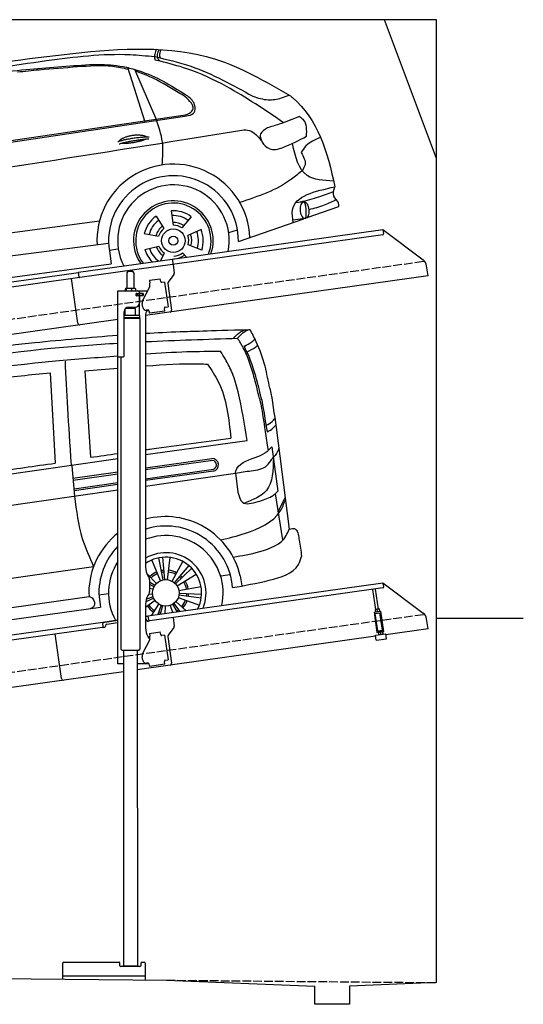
# Model space of a CAD drawing. Extents: x 199 to 6000, y -375 to 5300.
# Tile 3 of 3: x 3099 to 6000, y -375 to 5300. Entities that reach past the tile are written whole.
import ezdxf

# ---------------------------------------------------------------- set-up
doc = ezdxf.new("R2010")
doc.units = 0
doc.header["$LTSCALE"] = 10
doc.header["$MEASUREMENT"] = 0
doc.linetypes.add('GEN3', pattern=[6.25, 5, -1.25])
doc.layers.get('0').update_dxf_attribs({"linetype": 'CONTINUOUS'})
for name, color, linetype in [('3', 6, 'GEN3'), ('CAR', 1, 'CONTINUOUS'), ('SICHTBARE_KANTEN_DIN_', 7, 'CONTINUOUS')]:
    doc.layers.add(name, color=color, linetype=linetype)
doc.layers.add('AM_0', color=7, linetype='CONTINUOUS', lineweight=30)

# ---------------------------------------------------------------- blocks, each defined once
blk = doc.blocks.new('Car Van')
at = {"layer": 'CAR'}
for p, q in [((23007.8, 5396.2), (23037.4, 4875.5)), ((23207.8, 5406.7), (23240.7, 4909.2)), ((24309.1, 5080.7), (24384.6, 4496)), ((23558.2, 4925.3), (24143.5, 5006)), ((24263.4, 4948.2), (24285.1, 4968.9)), ((24285.1, 4968.9), (24320.4, 4714.3)), ((21072.7, 4570.5), (23398.2, 4902.5)), ((23558.2, 4847.8), (23940, 4902.1)), ((23944.3, 4890.6), (23558.2, 4836.2)), ((23133.2, 4859.5), (23148.9, 4684.5)), ((23139.6, 4788.8), (23398.2, 4825.3)), ((23558.2, 4786), (23949.4, 4841.1)), ((23949.1, 4829.7), (23558.2, 4774.6)), ((23140.9, 4777.5), (23398.2, 4813.7)), ((23558.2, 4743.3), (24075.6, 4817.8)), ((24075.3, 4820.4), (24090, 4707.5)), ((23398.2, 4720.3), (21083.3, 4387.6)), ((23145.9, 4727.9), (23398.2, 4763.5)), ((23398.2, 4752.1), (23146.1, 4716.6)), ((24320.4, 4714.3), (24304.8, 4699.4)), ((24305, 4699.5), (24347.2, 4432.9)), ((24320.7, 4594.5), (24360.8, 4677)), ((23644.6, 4198.1), (23593.9, 4317.5)), ((23659.9, 4202.7), (23635.1, 4330.1)), ((23667.8, 4203.8), (23656.5, 4333.1)), ((23683.7, 4203.6), (23699.6, 4332.3)), ((21307.1, 4005.8), (23258.8, 4280)), ((23710.8, 4194.9), (23772.5, 4309)), ((23723.9, 4185.9), (23808.1, 4284.7)), ((23729.7, 4180.4), (23823.7, 4269.9)), ((23621, 4182.3), (23565, 4239.5)), ((23739.4, 4167.8), (23850, 4235.7)), ((23990.9, 4225.9), (24043.4, 4233.3)), ((24102.9, 4226.3), (24112.4, 4168.6)), ((23610.9, 4170), (23581.2, 4189.7)), ((23606.8, 4163.2), (23581.2, 4176.5)), ((23601, 4148.3), (23581.2, 4153.8)), ((23749.5, 4141.3), (23877.3, 4164.1)), ((21377.3, 3846.1), (23233.9, 4106.9)), ((23230.9, 4129.7), (23233.9, 4106.9)), ((23289.4, 4117.2), (23344.3, 4124.3)), ((23289.8, 4105.3), (23298.9, 4045.4)), ((23604.7, 4097), (23559.3, 4076.9)), ((23601.8, 4104.4), (23562.7, 4091.8)), ((23598.6, 4120.1), (23574.6, 4117.6)), ((23746.2, 4101.9), (23868.2, 4057.9)), ((23750, 4117.4), (23878.5, 4099.7)), ((23750.7, 4125.4), (23880.4, 4121.2)), ((21329.3, 3769.5), (23298.8, 4045.7)), ((23612.6, 4083.2), (23558.2, 4043.9)), ((23633.2, 4063.7), (23591.6, 3998.9)), ((23647.5, 4056.5), (23627.6, 4004)), ((23655.1, 4054.1), (23642.5, 4006.1)), ((23670.8, 4051.6), (23668.8, 4009.8)), ((23698.9, 4055.6), (23712.4, 4015.9)), ((23713.4, 4062.3), (23738.8, 4019.6)), ((23720, 4066.7), (23753.6, 4021.7)), ((23731.8, 4077.5), (23789.6, 4026.7))]:
    blk.add_line(p, q, dxfattribs=at)
blk.add_circle((23674.4, 4127.8), 76.3, dxfattribs=at)
for centre, radius, start, end in [((23941.2, 4865.5), 36.6, 282.4234, 91.9504), ((23940.1, 4865.3), 26, 291.3172, 79.4452), ((23672.7, 4125.7), 441.8, 13.1526, 105.0131), ((23674.7, 4127.6), 385.6, 4.5254, 107.5878), ((23672.7, 4125.7), 441.8, 128.4041, 179.4928), ((23674.4, 4127.8), 330.2, 347.4042, 110.6062), ((23674.7, 4127.6), 385.6, 135.817, 183.3106), ((23674.4, 4127.8), 231.7, 337.9146, 120.1013), ((23674.4, 4127.8), 206, 333.6849, 124.334), ((23674.4, 4127.8), 330.2, 146.7735, 208.5958), ((23674.4, 4127.8), 131.2, 95, 101), ((23674.4, 4127.8), 131.2, 61.5714, 83), ((23674.4, 4127.8), 131.2, 113, 134.4286), ((23674.4, 4127.8), 120.9, 113, 134.4286), ((23674.4, 4127.8), 120.9, 95, 101), ((23674.4, 4127.8), 120.9, 61.5714, 83), ((23674.4, 4127.8), 120.9, 43.5714, 49.5714), ((23674.4, 4127.8), 131.2, 43.5714, 49.5714), ((23674.4, 4127.8), 120.9, 10.1429, 31.5714), ((23674.4, 4127.8), 131.2, 10.1429, 31.5714), ((23674.4, 4127.8), 120.9, 318.7143, 340.1429), ((23674.4, 4127.8), 120.9, 352.1429, 358.1429), ((23674.4, 4127.8), 131.2, 352.1429, 358.1429), ((23674.4, 4127.8), 120.9, 200.2869, 203.8571), ((23674.4, 4127.8), 131.2, 215.8571, 237.2857), ((23674.4, 4127.8), 120.9, 215.8571, 237.2857), ((23674.4, 4127.8), 120.9, 300.7143, 306.7143), ((23674.4, 4127.8), 131.2, 318.7143, 340.1429), ((23674.4, 4127.8), 120.9, 249.2857, 255.2857), ((23674.4, 4127.8), 131.2, 305.7514, 306.7143)]:
    blk.add_arc(centre, radius, start, end, dxfattribs=at)
for points, knots in [([(23558.2, 5624), (23622.5, 5627.8), (23755.4, 5634.6), (23902.4, 5637.9), (24158.6, 5646.3)], [126.567679, 126.567679, 126.567679, 126.567679, 322.989321, 524.252921, 524.252921, 524.252921, 524.252921]), ([(21715.3, 5388.7), (21821.7, 5408.2), (22221.1, 5481.6), (22782.1, 5562.6), (23238.6, 5600.5), (23398.2, 5613.5)], [0, 0, 0, 0, 324.58113, 1218.156854, 1698.657892, 1698.657892, 1698.657892, 1698.657892]), ([(21770, 5352.1), (21876, 5370.8), (22288.4, 5443.9), (22830.8, 5527.3), (23269.5, 5559.7), (23398.2, 5567.2)], [0, 0, 0, 0, 323.034736, 1256.571869, 1643.446804, 1643.446804, 1643.446804, 1643.446804]), ([(24126.6, 5550.6), (24141.5, 5557.6), (24164, 5568.7), (24182.4, 5585.5), (24188.8, 5591.3)], [4.61826, 4.61826, 4.61826, 4.61826, 53.543239, 79.274172, 79.274172, 79.274172, 79.274172]), ([(23558.2, 5505.4), (23637.5, 5510.8), (23781.1, 5519.8), (23924.9, 5520.7), (23989.3, 5521.1)], [58.593241, 58.593241, 58.593241, 58.593241, 296.990423, 490.043419, 490.043419, 490.043419, 490.043419]), ([(24226.6, 5239.9), (24217.8, 5277.9), (24201.5, 5347.7), (24173.2, 5443.4), (24150.2, 5500), (24125.5, 5551.6)], [0, 0, 0, 0, 117.133269, 214.777276, 299.414803, 299.414803, 299.414803, 299.414803]), ([(21800.2, 5284), (21899.6, 5302.9), (22309.5, 5380.6), (22843.2, 5451.2), (23278.2, 5485), (23398.2, 5493.9)], [0, 0, 0, 0, 303.469527, 1251.67749, 1612.62651, 1612.62651, 1612.62651, 1612.62651]), ([(23558.2, 5436), (23559.3, 5436.1), (23662.9, 5443.9), (23781.8, 5451.6), (23899.6, 5447), (23914.7, 5446.4)], [351.625543, 351.625543, 351.625543, 351.625543, 354.715425, 663.112571, 708.364163, 708.364163, 708.364163, 708.364163]), ([(24253.1, 5094.1), (24265.4, 5100.4), (24284, 5110.6), (24297.4, 5127), (24302.2, 5132.8)], [6.830989, 6.830989, 6.830989, 6.830989, 47.594512, 69.869885, 69.869885, 69.869885, 69.869885]), ([(24258.9, 5056.6), (24271.3, 5062.8), (24289.8, 5072.8), (24303, 5089.1), (24307.6, 5094.8)], [6.60739, 6.60739, 6.60739, 6.60739, 47.308966, 69.134079, 69.134079, 69.134079, 69.134079]), ([(23558.2, 4953.3), (23569.9, 4954.9), (23733.4, 4977.4), (23896.9, 4999.4), (24048.9, 5019.8)], [320.625992, 320.625992, 320.625992, 320.625992, 355.842082, 815.727995, 815.727995, 815.727995, 815.727995]), ([(24189.8, 4908.7), (24210.3, 4915.3), (24236.6, 4926.8), (24257.8, 4943.2), (24263.4, 4948.2)], [120.92462, 120.92462, 120.92462, 120.92462, 186.01384, 208.055842, 208.055842, 208.055842, 208.055842]), ([(24324.9, 4961), (24324.3, 4958.9), (24318, 4939.6), (24307.2, 4922.6), (24295.1, 4909.1)], [0, 0, 0, 0, 6.616922, 60.689334, 60.689334, 60.689334, 60.689334]), ([(24205.7, 4654.1), (24233.6, 4661.3), (24266.9, 4674), (24296.7, 4691.8), (24304.8, 4699.4)], [99.88745, 99.88745, 99.88745, 99.88745, 186.01384, 208.055842, 208.055842, 208.055842, 208.055842])]:
    blk.add_open_spline(points, degree=3, knots=knots, dxfattribs=at)
for points in [[(24065, 5594.6), (24131.3, 5644.3), (24135.9, 5645.2)], [(24087.7, 5595.7), (24154, 5645.4), (24158.6, 5646.3)], [(24273.4, 5306.8), (24245.6, 5434.2), (24195.1, 5575.5), (24158.6, 5646.3)], [(24213.2, 5249), (24185.4, 5362.8), (24156.9, 5456.2), (24120.5, 5540.7), (24087.7, 5595.7)], [(24143.5, 5006), (24090.3, 5286.9), (24057.5, 5393.8), (24017.3, 5474.7), (23989.3, 5521.1)], [(24142.3, 5517.9), (24191, 5544.2), (24203.9, 5555)], [(22217, 5288), (22674.7, 5360.2), (23007.8, 5396.2)], [(23914.7, 5446.4), (23976.5, 5344.8), (24048.9, 5019.8)], [(24075.3, 4820.4), (24077.2, 4828.9), (24189.8, 4908.7)], [(24075.6, 4817.8), (24166.4, 4831.8), (24256.7, 4861.4), (24285.5, 4898.4), (24295.1, 4909.1)], [(24293.8, 4906), (24253.8, 4718.7), (24127.8, 4645.6)], [(22248.2, 4764.6), (22682.7, 4825.6), (23037.4, 4875.5)], [(23148.9, 4684.5), (23193.6, 4441.1), (23258.8, 4280)], [(23990.4, 4432.7), (24132.9, 4471.7), (24333.4, 4599.7), (24362.8, 4663)], [(24090, 4707.5), (24115.5, 4650.2), (24205.7, 4654.1)], [(24062.1, 4334.1), (24214.9, 4365.4), (24367.5, 4457.7), (24383.9, 4495.9)], [(24383.9, 4495.9), (24421.4, 4495.4), (24436.2, 4465.3), (24442.7, 4432.1), (24456.4, 4338.1)], [(24059.1, 4158), (24270, 4200.7), (24438.4, 4291.4), (24456.4, 4338.1)], [(23233.9, 4106.9), (23250.3, 4098.7), (23257.8, 4047.7), (23241.2, 4037.9)]]:
    blk.add_spline(points, degree=3, dxfattribs=at)
for points in [[(23558.2, 5575.8), (23734.6, 5584.2), (23911.1, 5590), (24087.7, 5595.7)], [(23094.1, 5464.2), (23101.7, 5285.9), (23112.1, 5112.4), (23129.6, 4864.3)], [(23207.8, 5406.7), (23271.3, 5412.3), (23334.7, 5417.9), (23398.2, 5423.2)], [(24273.4, 5306.8), (24288.8, 5235.6), (24298.9, 5158.2), (24309.1, 5080.7)], [(24213.2, 5249), (24227.8, 5199.2), (24237.3, 5113.3), (24263.6, 4948.4)], [(24226.6, 5239.9), (24226.6, 5239.9), (24240.4, 5168.2), (24257.5, 5056.4)], [(23240.7, 4909.2), (23293.2, 4916.5), (23345.7, 4923.9), (23398.2, 4931.2)]]:
    blk.add_open_spline(points, degree=3, dxfattribs=at)
blk = doc.blocks.new('Car_K')
at = {"layer": 'CAR'}
for p, q in [((6251.6, 3328.5), (6222.3, 3334.3)), ((6164.8, 2977.2), (6066.2, 3291.5)), ((6227.4, 2999.5), (6106, 3280.8)), ((4395.3, 2725.6), (6371, 3016)), ((4457.7, 2723.8), (6379.4, 3009)), ((6400, 2878.8), (6721.1, 2932)), ((7078, 2518.3), (7033.7, 2512.4)), ((6314.8, 2466), (6325.8, 2382.9)), ((7097.5, 2427), (7280.2, 2490.6)), ((3981.4, 2150.9), (5902.5, 2408.8)), ((6228, 2434.9), (6272.4, 2363.7)), ((6430.7, 2432.2), (6376.7, 2368)), ((6702.2, 2289.4), (7078.6, 2420.4)), ((7088.7, 2421.6), (7015.7, 2413.2)), ((6160, 2335.1), (6242.5, 2319.9)), ((6487.1, 2359.3), (6411.4, 2323.1)), ((6646.2, 2340.6), (6697.1, 2356)), ((5954.6, 2278.4), (3966.6, 2017.9)), ((6490.7, 2238.6), (6413, 2270.1)), ((5958.2, 2240.3), (6010.5, 2246.7)), ((5959, 2235.1), (5969.5, 2160.9)), ((6162.8, 2243), (6244.2, 2263.2)), ((6253.6, 2178.8), (6276.6, 2221.2)), ((6404.1, 2198.9), (6381, 2223.2)), ((3987.9, 1892.3), (5969.5, 2160.9))]:
    blk.add_line(p, q, dxfattribs=at)
for radius in [67.9, 26.2]:
    blk.add_circle((6327.5, 2294.1), radius, dxfattribs=at)
for centre, radius, start, end in [((6328.2, 2294.5), 440.8, 2.3474, 183.225), ((6328.2, 2294.5), 373.9, 359.2176, 189.1412), ((6328.2, 2294.5), 321.3, 348.8956, 206.9157), ((6327.5, 2294.1), 229.5, 340.8187, 214.9011), ((6327.5, 2294.1), 216.8, 339.0715, 216.627), ((6327.5, 2294.1), 172.4, 53.2193, 94.2205), ((6327.5, 2294.1), 172.4, 125.2193, 166.2205), ((6327.5, 2294.1), 144.5, 125.86, 165.5798), ((6327.5, 2294.1), 144.5, 53.86, 93.5798), ((6328.2, 2294.5), 104.9, 55.5455, 92.5344), ((6328.2, 2294.5), 104.9, 127.8414, 164.3757), ((6327.5, 2294.1), 88.8, 128.352, 163.0878), ((6327.5, 2294.1), 88.8, 56.352, 91.0878), ((6328.2, 2294.5), 104.9, 342.9932, 20.0652), ((6327.5, 2294.1), 144.5, 341.86, 21.5798), ((6327.5, 2294.1), 172.4, 341.2193, 22.2205), ((6327.5, 2294.1), 88.8, 344.352, 19.0878), ((6327.5, 2294.1), 172.4, 197.2193, 225.0433), ((6327.5, 2294.1), 144.5, 197.86, 233.9391), ((6328.2, 2294.5), 104.9, 199.4717, 235.8081), ((6327.5, 2294.1), 88.8, 200.352, 235.0878), ((6327.5, 2294.1), 88.8, 272.352, 307.0878), ((6328.2, 2294.5), 104.9, 270.9476, 307.6161)]:
    blk.add_arc(centre, radius, start, end, dxfattribs=at)
blk.add_ellipse((7083.4, 2469.9), major_axis=(3.9, -48.6), ratio=0.501954, dxfattribs=at)
blk.add_ellipse((7084.2, 2470), major_axis=(-3.9, 48.6), ratio=0.168571, start_param=3.202195, end_param=6.343787, dxfattribs=at)
for points in [[(4960.4, 3268.4), (5748.6, 3373.1), (6565.3, 3342.1), (7001.7, 3128.2)], [(5597.3, 3332.3), (6078.6, 3366.7), (6218.7, 3355.4)], [(6230.2, 3397), (6220.1, 3369.6), (6220, 3341.4), (6222.3, 3334.3)], [(6218.7, 3355.4), (6427.9, 3299.1), (6784.9, 3126.8)], [(6251.6, 3328.5), (6239.3, 3342.7), (6246.3, 3396.3)], [(6253.7, 3347.2), (6250, 3358.3), (6257.6, 3395.6)], [(4341, 2940.3), (4761.1, 3195.4), (5012, 3247.5), (5597.3, 3332.3)], [(4486.6, 2990.7), (4671.5, 3111.4), (4835.8, 3164.4), (5073.4, 3220), (5478.3, 3280.6), (5845.3, 3309)], [(5845.3, 3309), (5982.2, 3305.7), (6269.6, 3212.6), (6397.2, 3136)], [(6962, 2973.9), (6633.8, 3182.4), (6405.1, 3285), (6251.6, 3328.5)], [(6345.3, 3154.6), (6191.3, 3239.2), (6110.4, 3270.6)], [(6371, 3016), (6420.7, 3029.8), (6441.3, 3053.6), (6422.8, 3097.2), (6345.3, 3154.6)], [(6379.4, 3009), (6451.1, 3039.9), (6444.6, 3089.6), (6397.2, 3136)], [(6784.9, 3126.8), (6873.8, 3106.1), (6950.3, 3116.8), (6993.7, 3132.9)], [(7053.5, 3009.3), (6936.2, 2964.9), (6870, 2944.7)], [(7094.4, 2896), (7077.3, 2990.2), (7053.5, 3009.3)], [(6263.4, 2730.5), (6264.4, 2862.7), (6227.4, 2999.5)], [(6721.1, 2932), (6765.7, 2928.9), (6833.7, 2872.3)], [(6870, 2944.7), (6830, 2910), (6879.5, 2825), (6957.9, 2831.2), (7094.4, 2896)], [(3091.3, 2219.7), (3330.1, 2358.5), (3957.2, 2507.7), (6400, 2878.8)], [(7250.4, 2638), (7097.9, 2669.8), (7013, 2854.2)], [(7175.1, 2889.2), (7091.1, 2840.4), (7063.5, 2801.9)], [(7063.5, 2801.9), (7085.8, 2732.2), (7069, 2698.4)], [(7069, 2698.4), (7007.1, 2647.9), (6710.3, 2514.2)], [(7017.6, 2399.2), (7014, 2471.3), (7257.5, 2604.7)], [(7249.7, 2576.3), (7163.8, 2545.1), (7058.5, 2515.7)], [(7280.2, 2490.6), (7279, 2509.8), (7251.6, 2551.6), (7257.5, 2604.7)], [(7266.4, 2530.5), (7196.9, 2498.6), (7107.7, 2472.8)]]:
    blk.add_spline(points, degree=3, dxfattribs=at)
for points, degree, knots in [([(6069.6, 3280.7), (6038.8, 3288), (5942.4, 3308.2), (5768.6, 3294.5), (5586.9, 3281.8), (5471.6, 3269.2), (5429.6, 3264.6)], 3, [41.799079, 41.799079, 41.799079, 41.799079, 136.523198, 337.310325, 558.263041, 685.022454, 685.022454, 685.022454, 685.022454]), ([(7001.7, 3128.2), (7005.6, 3125), (7157.9, 3000.5), (7215.5, 2805.5), (7257.5, 2604.7)], 3, [0, 0, 0, 0, 15.036615, 589.271901, 589.271901, 589.271901, 589.271901]), ([(6014.1, 2867), (6017.5, 2875.2), (6041.7, 2892.6), (6095.5, 2909.5), (6142.4, 2906.4), (6167.5, 2897.5), (6172.8, 2892.9), (6173, 2892.7)], 5, [0.0314681, 0.0314681, 0.0314681, 0.0314681, 0.0314681, 0.0314681, 0.300106, 0.500106, 0.5095952, 0.5095952, 0.5095952, 0.5095952, 0.5095952, 0.5095952]), ([(6169.7, 2880.1), (6166.3, 2877.9), (6149.5, 2869.6), (6116.3, 2861), (6070, 2853.2), (6038.6, 2852.3), (6025.3, 2854.9)], 5, [0.6133618, 0.6133618, 0.6133618, 0.6133618, 0.6133618, 0.6133618, 0.700106, 0.9252293, 0.9252293, 0.9252293, 0.9252293, 0.9252293, 0.9252293])]:
    blk.add_open_spline(points, degree=degree, knots=knots, dxfattribs=at)
for points in [[(6008.1, 2865), (6081.4, 2889.7), (6187.9, 2893.3)], [(6014.6, 2851.8), (6086.7, 2874), (6187, 2881.6)]]:
    blk.add_open_spline(points, degree=2, dxfattribs=at)

msp = doc.modelspace()

# ---------------------------------------------------------------- linework, layer by layer
for p, q in [((5499.5, 4500), (5199.5, 5300)), ((3978.5, 3919.4), (5191.6, 4089.9)), ((5191.6, 4089.9), (5195.1, 4065.1)), ((5191.6, 4089.9), (5423.5, 3915.1)), ((5190.8, 4059.5), (3979.7, 3889.3)), ((3438.7, 3844.5), (3978.4, 3920.4)), ((3978.4, 3920.4), (3982.7, 3889.7)), ((3979.7, 3889.3), (3446, 3814.3)), ((3982.7, 3889.7), (3989.8, 3839.3)), ((5451.2, 3823.4), (5443, 3882.1)), ((960, 3495.2), (3438.8, 3843.6)), ((3446, 3814.3), (960, 3464.9)), ((3434.6, 3550.1), (3398.4, 3807.6)), ((3442.6, 3816.8), (3438.7, 3844.5)), ((3716.7, 3840.6), (3716.7, 3750.6)), ((3726.7, 3850.6), (3746.7, 3850.6)), ((3756.7, 3840.6), (3756.7, 3750.6)), ((5451.2, 3823.4), (3824.7, 3594.8)), ((3846.7, 3797.9), (3909, 3806.6)), ((3911.3, 3790.8), (3909, 3806.6)), ((3987.9, 3831.9), (3954.5, 3787.7)), ((3706.8, 3748.2), (3706.8, 3737.6)), ((3727.5, 3750.6), (3709.5, 3750.6)), ((3712.5, 3748.2), (3712.5, 3737.6)), ((3754.5, 3750.6), (3727.5, 3750.6)), ((3742.5, 3748.2), (3742.5, 3737.6)), ((3764.2, 3750.6), (3754.5, 3750.6)), ((3766.6, 3748.2), (3766.6, 3737.6)), ((3808.5, 3683.5), (3846, 3757.1)), ((3846.7, 3797.9), (3848.9, 3782)), ((3849.5, 3777.8), (3848.9, 3782)), ((3911.3, 3790.8), (3911.4, 3789.8)), ((3917.1, 3785.6), (3918, 3785.7)), ((3933.9, 3787.9), (3918, 3785.7)), ((3933.9, 3787.9), (3953.9, 3645.3)), ((3952.6, 3780.3), (3974.3, 3626)), ((3664.7, 3737.6), (3836.1, 3737.6)), ((3664.7, 3357.6), (3664.7, 3737.6)), ((3773.4, 3721.6), (3769.7, 3721.6)), ((3807.7, 3709.6), (3769.8, 3709.6)), ((3770.7, 3711.8), (3770.7, 3719)), ((3773.4, 3721.6), (3785.7, 3721.6)), ((3785.7, 3709.1), (3773.4, 3709.1)), ((3773.7, 3721.6), (3773.7, 3709.6)), ((3787.7, 3721.6), (3785.7, 3721.6)), ((3787.7, 3721.6), (3788.7, 3721.6)), ((3788.7, 3727.6), (3788.7, 3724.6)), ((3789.4, 3721.6), (3788.7, 3721.6)), ((3788.7, 3709.6), (3788.7, 3721.6)), ((3788.7, 3706.1), (3788.7, 3667.6)), ((3807, 3721.6), (3789.4, 3721.6)), ((3789.7, 3722.1), (3789.7, 3737.6)), ((3808.7, 3722.1), (3789.7, 3722.1)), ((3789.7, 3594.7), (3789.7, 3709.1)), ((3808.7, 3709.1), (3789.7, 3709.1)), ((3807, 3721.6), (3807.7, 3721.6)), ((3807.7, 3709.6), (3807.7, 3721.6)), ((3809.7, 3721.1), (3809.7, 3710.1)), ((3766.7, 3634.6), (3706.7, 3633.9)), ((3706.7, 3594.7), (3706.7, 3633.9)), ((3718.7, 3634), (3718.7, 3641.6)), ((3725.7, 3642.6), (3763.7, 3642.6)), ((3754.7, 3634.5), (3754.7, 3642.6)), ((3766.7, 3594.6), (3766.7, 3634.6)), ((3807.8, 3643), (3805.1, 3662.8)), ((3932.8, 3637.3), (3933, 3636.3)), ((3935.2, 3620.5), (3933, 3636.3)), ((3938.1, 3643.1), (3937.1, 3643)), ((3938.1, 3643.1), (3953.9, 3645.3)), ((3700.7, 3360.6), (3700.7, 3617.6)), ((3791.7, 3594.6), (3700.7, 3594.6)), ((3791.7, 3581.4), (3700.7, 3581.4)), ((3788.7, 3579.6), (3700.7, 3579.6)), ((3791.7, 3577.9), (3700.7, 3577.9)), ((3788.7, 3579.6), (3791.7, 3581.4)), ((3788.7, 3579.6), (3791.7, 3577.9)), ((3789.7, 3579.1), (3789.7, 3580.2)), ((3791.7, 3581.4), (3791.7, 3594.6)), ((3791.7, 3577.9), (3791.8, 1671.7)), ((3824.7, 3602.6), (3824.7, 2144.3)), ((3838.4, 3627.1), (3830.4, 3625.9)), ((3844, 3622.8), (3846.1, 3607.9)), ((3935.2, 3620.5), (3846.1, 3607.9)), ((3664.7, 3572.4), (960, 3192.2)), ((3664.7, 1587.6), (3664.7, 3357.6)), ((3664.7, 3357.6), (3697.7, 3357.6)), ((3681.7, 3357.6), (3681.8, 1671.6)), ((3824.7, 1862.8), (5191.6, 2054.9)), ((3838.1, 2094.3), (3844.4, 2083.4)), ((3847.7, 2070.9), (3847.7, 2004.3)), ((5192.7, 2047), (5191.6, 2054.9)), ((5191.6, 2054.9), (5423.5, 1880.1)), ((5192.7, 2047), (5195.1, 2030.1)), ((3844.4, 1991.8), (3838.1, 1981)), ((5190.8, 2024.5), (3849, 1835.9)), ((5149.6, 1900.9), (5133.4, 2016.4)), ((5165.5, 1903.1), (5149.2, 2018.6)), ((3824.7, 1931), (3824.7, 1794.7)), ((5139.8, 1884.5), (5179.4, 1890.1)), ((5139.8, 1884.5), (5156.1, 1768.7)), ((5140.9, 1876.6), (5180.5, 1882.2)), ((5146.4, 1900.4), (5145.7, 1899.9)), ((5145.7, 1899.9), (5147.7, 1886.1)), ((5168.7, 1903.5), (5146.4, 1900.4)), ((5161.3, 1778.5), (5147.4, 1877.5)), ((5148.5, 1885.7), (5147.7, 1886.1)), ((5159.4, 1888.8), (5157.8, 1900.5)), ((5168.7, 1903.5), (5169.5, 1903.2)), ((5169.5, 1903.2), (5171.4, 1889.4)), ((5170.8, 1888.9), (5171.4, 1889.4)), ((5188, 1782.2), (5174, 1881.3)), ((5195.7, 1774.2), (5179.4, 1890.1)), ((960, 1460.2), (3577.5, 1828)), ((3577.5, 1828), (3664.7, 1840.3)), ((3577.5, 1828), (3578.6, 1820.1)), ((3664.7, 1836.3), (3578, 1824.1)), ((3580.9, 1803.3), (3578.6, 1820.1)), ((3601.8, 1816.3), (3664.7, 1825.2)), ((3840.4, 1861), (3824.7, 1858.8)), ((3831, 1838.4), (3831.1, 1837.4)), ((3836.8, 1833.2), (3841.7, 1833.9)), ((3843.4, 1840.2), (3839.9, 1864.9)), ((3982.7, 1854.7), (3989.8, 1804.3)), ((5451.2, 1788.4), (5443, 1847.1)), ((3576.7, 1797.6), (960, 1429.9)), ((3340.6, 1501.9), (3304.4, 1759.4)), ((3340.6, 1501.9), (3304.4, 1759.4)), ((3584.3, 1797.7), (3589.2, 1798.4)), ((3593.5, 1804), (3593.3, 1805)), ((3846.7, 1762.9), (3909, 1771.6)), ((3846.7, 1762.9), (3848.9, 1747)), ((3911.3, 1755.8), (3909, 1771.6)), ((3987.9, 1796.9), (3954.5, 1752.7)), ((5148.3, 1752.6), (5207.7, 1761)), ((5155, 1776.6), (5194.6, 1782.2)), ((5156.1, 1768.7), (5195.7, 1774.2)), ((5161.3, 1778.5), (5188, 1782.2)), ((5164.8, 1769.9), (5164.1, 1769.4)), ((5164.1, 1769.4), (5166, 1755.6)), ((5166.9, 1778.3), (5166.7, 1779.3)), ((5176.1, 1770), (5177.8, 1758.3)), ((5182.7, 1780.5), (5182.6, 1781.5)), ((5187, 1773), (5187.8, 1772.7)), ((5187.8, 1772.7), (5189.8, 1758.9)), ((5211.8, 1731.3), (5207.7, 1761)), ((5451.2, 1788.4), (5208.6, 1754.3)), ((3808.5, 1648.5), (3846, 1722.1)), ((3838.1, 1744.7), (3848.2, 1727.3)), ((3849.5, 1742.8), (3848.9, 1747)), ((3911.3, 1755.8), (3911.4, 1754.8)), ((3917.1, 1750.6), (3918, 1750.7)), ((3933.9, 1752.9), (3918, 1750.7)), ((3933.9, 1752.9), (3953.9, 1610.3)), ((3952.6, 1745.3), (3974.3, 1591)), ((5149.2, 1746), (3965.8, 1579.7)), ((5152.4, 1722.9), (5148.3, 1752.6)), ((5152.4, 1722.9), (5211.8, 1731.3)), ((5166.8, 1755.2), (5166, 1755.6)), ((5189.1, 1758.4), (5189.8, 1758.9)), ((3688.8, 1664.6), (3681.8, 1671.6)), ((3784.8, 1664.6), (3688.8, 1664.6)), ((3696.8, 1664.6), (3696.9, -151.4)), ((3776.8, 1664.6), (3776.9, -151.3)), ((3784.8, 1664.6), (3791.8, 1671.7)), ((3807.8, 1608), (3805.1, 1627.8)), ((3838.4, 1592.1), (3830.4, 1590.9)), ((3932.8, 1602.3), (3933, 1601.3)), ((3935.2, 1585.5), (3933, 1601.3)), ((3938.1, 1608.1), (3937.1, 1608)), ((3938.1, 1608.1), (3953.9, 1610.3)), ((3696.8, 1541.9), (960, 1157.2)), ((3696.8, 1587.6), (3664.7, 1587.6)), ((3844, 1587.6), (3776.8, 1587.6)), ((3965.8, 1579.7), (3776.8, 1553.1)), ((3844, 1587.8), (3846.1, 1572.9)), ((3935.2, 1585.5), (3846.1, 1572.9)), ((3346.9, -230.3), (3346.9, -137.4)), ((3351.9, -132.4), (3671.9, -132.4)), ((3676.9, -152.4), (3676.9, -137.4)), ((3791.9, -157.4), (3681.9, -157.4)), ((3697.9, -152.4), (3696.9, -151.4)), ((3697.9, -152.4), (3775.9, -152.4)), ((3710.9, -152.4), (3710.9, -157.4)), ((3762.9, -152.4), (3762.9, -157.4)), ((3775.9, -152.4), (3776.9, -151.3)), ((3796.9, -137.4), (3796.9, -152.4)), ((3801.9, -132.4), (3816.9, -132.4)), ((3821.9, -137.4), (3821.9, -234.8)), ((199.5, -200), (3944.5, -236)), ((3821.9, -212.4), (3346.9, -212.4)), ((3944.5, -236), (4799.5, -270.1)), ((4799.5, -375), (4799.5, -270.1)), ((5499.5, -250), (4999.1, -270.1)), ((4999.1, -270.1), (4999.5, -375)), ((4999.5, -375), (4799.5, -375))]:
    msp.add_line(p, q)
for points in [[(3844, 3622.8, 0), (3844, 3622.8, 0), (3844, 3622.8, 0), (3844, 3622.8, 0), (3844, 3622.8, 0), (3844, 3622.8, 0), (3844, 3622.8, 0), (3844, 3622.9, 0), (3844, 3622.9, 0), (3844, 3622.9, 0), (3844, 3622.9, 0), (3844, 3622.9, 0), (3844, 3622.9, 0), (3844, 3622.9, 0), (3844, 3622.9, 0), (3844, 3622.9, 0), (3844, 3622.9, 0), (3844, 3622.9, 0), (3844, 3622.9, 0), (3844, 3622.9, 0), (3844, 3623, 0), (3844, 3623, 0), (3844, 3623, 0), (3844, 3623, 0), (3844, 3623, 0), (3844, 3623, 0), (3844, 3623, 0), (3844, 3623, 0), (3844, 3623, 0), (3844, 3623, 0), (3844, 3623, 0), (3844, 3623, 0), (3844, 3623, 0), (3844, 3623.1, 0), (3844, 3623.1, 0), (3844, 3623.1, 0), (3844, 3623.1, 0), (3843.9, 3623.1, 0), (3843.9, 3623.1, 0), (3843.9, 3623.1, 0), (3843.9, 3623.1, 0), (3843.9, 3623.1, 0), (3843.9, 3623.1, 0), (3843.9, 3623.1, 0), (3843.9, 3623.1, 0), (3843.9, 3623.1, 0), (3843.9, 3623.2, 0), (3843.9, 3623.2, 0), (3843.9, 3623.2, 0), (3843.9, 3623.2, 0), (3843.9, 3623.2, 0), (3843.9, 3623.2, 0), (3843.9, 3623.2, 0), (3843.9, 3623.2, 0), (3843.9, 3623.2, 0), (3843.9, 3623.2, 0), (3843.9, 3623.2, 0), (3843.9, 3623.2, 0), (3843.9, 3623.2, 0), (3843.9, 3623.3, 0), (3843.9, 3623.3, 0), (3843.9, 3623.3, 0), (3843.9, 3623.3, 0), (3843.9, 3623.3, 0), (3843.9, 3623.3, 0), (3843.9, 3623.3, 0), (3843.9, 3623.3, 0), (3843.9, 3623.3, 0), (3843.9, 3623.3, 0), (3843.9, 3623.3, 0), (3843.9, 3623.3, 0), (3843.9, 3623.3, 0), (3843.9, 3623.4, 0), (3843.9, 3623.4, 0), (3843.9, 3623.4, 0), (3843.9, 3623.4, 0), (3843.9, 3623.4, 0), (3843.9, 3623.4, 0), (3843.9, 3623.4, 0), (3843.9, 3623.4, 0), (3843.9, 3623.4, 0), (3843.9, 3623.4, 0), (3843.9, 3623.4, 0), (3843.9, 3623.4, 0), (3843.9, 3623.4, 0), (3843.9, 3623.5, 0), (3843.9, 3623.5, 0), (3843.9, 3623.5, 0), (3843.9, 3623.5, 0), (3843.9, 3623.5, 0), (3843.9, 3623.5, 0), (3843.8, 3623.5, 0), (3843.8, 3623.5, 0), (3843.8, 3623.5, 0), (3843.8, 3623.5, 0), (3843.8, 3623.5, 0), (3843.8, 3623.5, 0), (3843.8, 3623.5, 0), (3843.8, 3623.6, 0), (3843.8, 3623.6, 0), (3843.8, 3623.6, 0), (3843.8, 3623.6, 0), (3843.8, 3623.6, 0), (3843.8, 3623.6, 0), (3843.8, 3623.6, 0), (3843.8, 3623.6, 0), (3843.8, 3623.6, 0), (3843.8, 3623.6, 0), (3843.8, 3623.6, 0), (3843.8, 3623.6, 0), (3843.8, 3623.6, 0), (3843.8, 3623.7, 0), (3843.8, 3623.7, 0), (3843.8, 3623.7, 0), (3843.8, 3623.7, 0), (3843.8, 3623.7, 0), (3843.8, 3623.7, 0), (3843.8, 3623.7, 0), (3843.8, 3623.7, 0), (3843.8, 3623.7, 0), (3843.8, 3623.7, 0), (3843.8, 3623.7, 0), (3843.8, 3623.7, 0), (3843.8, 3623.7, 0), (3843.8, 3623.8, 0), (3843.8, 3623.8, 0), (3843.8, 3623.8, 0), (3843.8, 3623.8, 0)], [(3844, 1587.8, 0), (3844, 1587.8, 0), (3844, 1587.8, 0), (3844, 1587.8, 0), (3844, 1587.8, 0), (3844, 1587.8, 0), (3844, 1587.8, 0), (3844, 1587.9, 0), (3844, 1587.9, 0), (3844, 1587.9, 0), (3844, 1587.9, 0), (3844, 1587.9, 0), (3844, 1587.9, 0), (3844, 1587.9, 0), (3844, 1587.9, 0), (3844, 1587.9, 0), (3844, 1587.9, 0), (3844, 1587.9, 0), (3844, 1587.9, 0), (3844, 1587.9, 0), (3844, 1588, 0), (3844, 1588, 0), (3844, 1588, 0), (3844, 1588, 0), (3844, 1588, 0), (3844, 1588, 0), (3844, 1588, 0), (3844, 1588, 0), (3844, 1588, 0), (3844, 1588, 0), (3844, 1588, 0), (3844, 1588, 0), (3844, 1588, 0), (3844, 1588.1, 0), (3844, 1588.1, 0), (3844, 1588.1, 0), (3844, 1588.1, 0), (3843.9, 1588.1, 0), (3843.9, 1588.1, 0), (3843.9, 1588.1, 0), (3843.9, 1588.1, 0), (3843.9, 1588.1, 0), (3843.9, 1588.1, 0), (3843.9, 1588.1, 0), (3843.9, 1588.1, 0), (3843.9, 1588.1, 0), (3843.9, 1588.2, 0), (3843.9, 1588.2, 0), (3843.9, 1588.2, 0), (3843.9, 1588.2, 0), (3843.9, 1588.2, 0), (3843.9, 1588.2, 0), (3843.9, 1588.2, 0), (3843.9, 1588.2, 0), (3843.9, 1588.2, 0), (3843.9, 1588.2, 0), (3843.9, 1588.2, 0), (3843.9, 1588.2, 0), (3843.9, 1588.2, 0), (3843.9, 1588.3, 0), (3843.9, 1588.3, 0), (3843.9, 1588.3, 0), (3843.9, 1588.3, 0), (3843.9, 1588.3, 0), (3843.9, 1588.3, 0), (3843.9, 1588.3, 0), (3843.9, 1588.3, 0), (3843.9, 1588.3, 0), (3843.9, 1588.3, 0), (3843.9, 1588.3, 0), (3843.9, 1588.3, 0), (3843.9, 1588.3, 0), (3843.9, 1588.4, 0), (3843.9, 1588.4, 0), (3843.9, 1588.4, 0), (3843.9, 1588.4, 0), (3843.9, 1588.4, 0), (3843.9, 1588.4, 0), (3843.9, 1588.4, 0), (3843.9, 1588.4, 0), (3843.9, 1588.4, 0), (3843.9, 1588.4, 0), (3843.9, 1588.4, 0), (3843.9, 1588.4, 0), (3843.9, 1588.4, 0), (3843.9, 1588.5, 0), (3843.9, 1588.5, 0), (3843.9, 1588.5, 0), (3843.9, 1588.5, 0), (3843.9, 1588.5, 0), (3843.9, 1588.5, 0), (3843.8, 1588.5, 0), (3843.8, 1588.5, 0), (3843.8, 1588.5, 0), (3843.8, 1588.5, 0), (3843.8, 1588.5, 0), (3843.8, 1588.5, 0), (3843.8, 1588.5, 0), (3843.8, 1588.6, 0), (3843.8, 1588.6, 0), (3843.8, 1588.6, 0), (3843.8, 1588.6, 0), (3843.8, 1588.6, 0), (3843.8, 1588.6, 0), (3843.8, 1588.6, 0), (3843.8, 1588.6, 0), (3843.8, 1588.6, 0), (3843.8, 1588.6, 0), (3843.8, 1588.6, 0), (3843.8, 1588.6, 0), (3843.8, 1588.6, 0), (3843.8, 1588.7, 0), (3843.8, 1588.7, 0), (3843.8, 1588.7, 0), (3843.8, 1588.7, 0), (3843.8, 1588.7, 0), (3843.8, 1588.7, 0), (3843.8, 1588.7, 0), (3843.8, 1588.7, 0), (3843.8, 1588.7, 0), (3843.8, 1588.7, 0), (3843.8, 1588.7, 0), (3843.8, 1588.7, 0), (3843.8, 1588.7, 0), (3843.8, 1588.8, 0), (3843.8, 1588.8, 0), (3843.8, 1588.8, 0), (3843.8, 1588.8, 0)]]:
    msp.add_polyline3d(points)
for centre, radius, start, end in [((5190.1, 4064.4), 5, 278, 8), ((5393.5, 3875.2), 50, 8, 53), ((3726.7, 3840.6), 10, 90, 180), ((3746.7, 3840.6), 10, 0, 90), ((3979.9, 3837.9), 10, 323, 8), ((3715.2, 3743.1), 9.81, 138.3564, 148.753), ((3710, 3747.9), 2.75, 100.7661, 142.4343), ((3709.6, 3748.5), 2.09, 44.8448, 91.5619), ((3705.5, 3744.1), 8.11, 30.3376, 47.0532), ((3727.4, 3703.3), 47.4, 71.4743, 108.3354), ((3754.5, 3719.3), 31.3, 67.162, 112.72), ((3761.2, 3745.2), 6.2, 28.4134, 60.7068), ((3814.8, 3773), 35, 333, 8), ((3916.4, 3790.5), 5, 188, 278), ((3962.5, 3781.7), 10, 143, 188), ((3770.7, 3721.6), 1, 48.5904, 221.4096), ((3770.7, 3709.1), 1, 138.5904, 311.4096), ((3767.7, 3719), 3, 0, 41.4096), ((3767.7, 3711.8), 3, 318.5904, 0), ((3773.4, 3724.6), 3, 228.5904, 270), ((3773.4, 3706.1), 3, 90, 131.4096), ((3778.7, 3727.6), 10, 0, 90), ((3785.7, 3724.6), 3, 270, 0), ((3785.7, 3706.1), 3, 0, 90), ((3808.7, 3721.1), 1, 0, 90), ((3808.7, 3710.1), 1, 270, 0), ((3725.7, 3617.6), 25, 90, 180), ((3763.7, 3667.6), 25, 270, 0), ((3839.7, 3667.6), 35, 153, 188), ((3827.6, 3645.7), 20, 188, 278), ((3937.8, 3638), 5, 98, 188), ((3849.7, 3602.6), 25, 108.6472, 180), ((3839, 3622.1), 5, 19.537, 98), ((3964.4, 3624.6), 10, 278, 8), ((3444.5, 3551.5), 10, 188, 278), ((3697.7, 3360.6), 3, 270, 0), ((3924.7, 2144.3), 100, 180, 210), ((3822.7, 2070.9), 25, 0, 30), ((3822.7, 2004.3), 25, 330, 0), ((5190.1, 2029.4), 5, 278, 8), ((3924.7, 1931), 100, 150, 180), ((5154.1, 1883.5), 17.4, 77.7758, 118.2123), ((5151.2, 1904), 17.3, 257.7374, 298.2906), ((5166, 1885.1), 17.4, 77.8275, 118.1868), ((5163.1, 1905.8), 17.4, 257.806, 298.1683), ((5393.5, 1840.2), 50, 8, 53), ((3603.2, 1806.4), 10, 98, 188), ((3821.1, 1837), 10, 8, 68.7289), ((3836.1, 1838.1), 5, 188, 278), ((3841, 1838.8), 5, 278, 334.7633), ((3848.3, 1840.9), 5, 188, 278), ((3576, 1802.6), 5, 278, 8), ((3583.6, 1802.6), 5, 221.2367, 278), ((3588.5, 1803.3), 5, 278, 8), ((3924.7, 1794.7), 100, 180, 210), ((3979.9, 1802.9), 10, 323, 8), ((5172.4, 1753), 17.4, 77.7758, 118.2123), ((5184.3, 1754.6), 17.4, 77.8275, 118.1868), ((5181.4, 1775.3), 17.4, 257.806, 298.1683), ((3814.8, 1738), 35, 333, 8), ((3916.4, 1755.5), 5, 188, 278), ((3962.5, 1746.7), 10, 143, 188), ((5169.5, 1773.5), 17.3, 257.7374, 298.2906), ((3841.8, 1974.2), 321, 254.6793, 254.6861), ((3839.7, 1632.6), 35, 153, 188), ((3827.6, 1610.7), 20, 188, 278), ((3839, 1587.1), 5, 19.537, 98), ((3937.8, 1603), 5, 98, 188), ((3964.4, 1589.6), 10, 278, 8), ((3350.5, 1503.3), 10, 188, 278), ((3350.5, 1503.3), 10, 188, 278), ((3351.9, -137.4), 5, 90, 180), ((3671.9, -137.4), 5, 0, 90), ((3681.9, -152.4), 5, 180, 270), ((3791.9, -152.4), 5, 270, 0), ((3801.9, -137.4), 5, 90, 180), ((3816.9, -137.4), 5, 0, 90)]:
    msp.add_arc(centre, radius, start, end)
at = {"layer": '3'}
for p, q in [((423.4, 3204.7), (5430.8, 3908.4)), ((423.4, 1169.7), (5430.8, 1873.4)), ((3944.5, -236), (5499.5, -250))]:
    msp.add_line(p, q, dxfattribs=at)
at = {"layer": 'SICHTBARE_KANTEN_DIN_'}
for p, q in [((5499.5, 5300), (199.5, 5300)), ((5499.5, -250), (5499.5, 5300)), ((5499.5, 1850), (5999.5, 1850))]:
    msp.add_line(p, q, dxfattribs=at)
msp.add_arc((3445.6, 3817.2), 3, 188, 278, dxfattribs=at)

# ---------------------------------------------------------------- block references
at = {"layer": 'AM_0'}
msp.add_blockref('Car Van', (-19733.5, -2131.5), dxfattribs=at)
at = {"layer": 'CAR'}
msp.add_blockref('Car_K', (-2343.2, 1732.2), dxfattribs=at)

doc.saveas('drawing.dxf')
